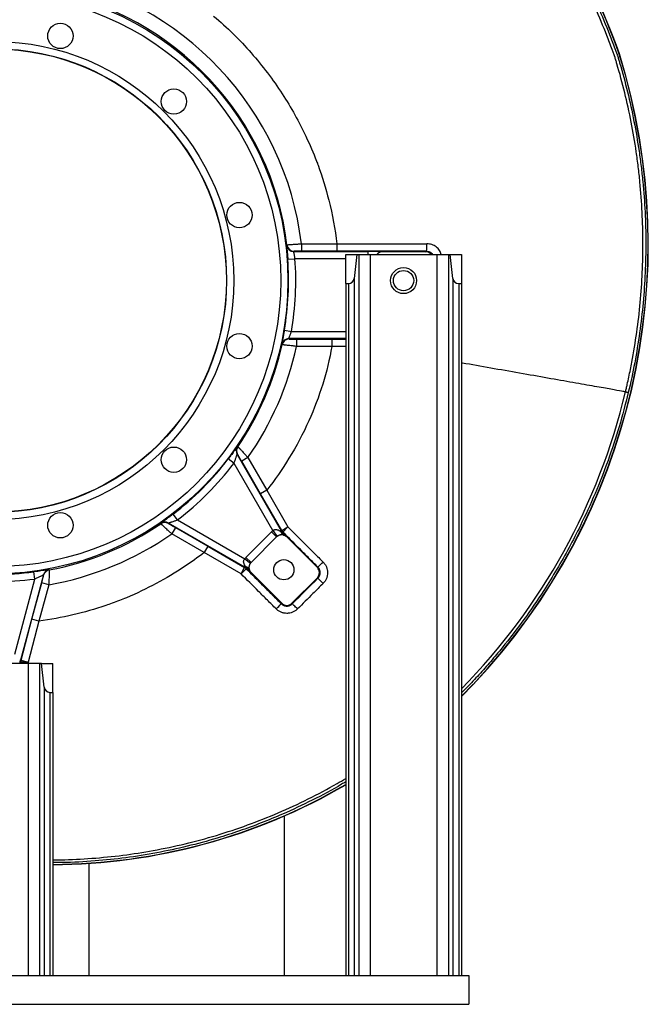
# Model space of a CAD drawing. Header units: millimetres. Extents: x 3 to 811, y 3 to 1103.
# Tile 2 of 8: x 377 to 811, y 3 to 683. Entities that reach past the tile are written whole.
import ezdxf

# ---------------------------------------------------------------- set-up
doc = ezdxf.new("R2010")
doc.units = ezdxf.units.MM

msp = doc.modelspace()

# ---------------------------------------------------------------- linework, layer by layer
at = {"color": 7, "linetype": 'Continuous', "lineweight": 25}
for p, q in [((791.01, 659.15), (791.17, 659.21)), ((571.3, 528.03), (571.3, 523.03)), ((571.3, 528.03), (595.73, 528.03)), ((595.73, 528.03), (595.73, 523.03)), ((561.87, 517.33), (566.85, 517.7)), ((566.28, 522.94), (566.06, 522.69)), ((566.06, 522.69), (617.34, 522.69)), ((595.73, 523.03), (571.3, 523.03)), ((601.9, 520.61), (609.62, 520.61)), ((601.9, 500.61), (601.9, 520.61)), ((609.62, 520.61), (607.78, 504.16)), ((609.62, 520.61), (610.95, 520.61)), ((610.95, 520.61), (610.95, 22.61)), ((610.95, 520.61), (618.9, 520.61)), ((618.9, 520.61), (618.9, 22.61)), ((618.9, 520.61), (664.9, 520.61)), ((657.16, 522.52), (627.34, 522.52)), ((627.34, 522.52), (627.34, 522.52)), ((657.16, 522.52), (657.67, 523.02)), ((664.9, 520.61), (664.9, 22.61)), ((664.9, 520.61), (672.85, 520.61)), ((672.85, 520.61), (672.85, 22.61)), ((672.85, 520.61), (674.18, 520.61)), ((676.02, 504.16), (674.18, 520.61)), ((674.18, 520.61), (681.9, 520.61)), ((681.9, 520.61), (681.9, 500.61)), ((607.78, 504.16), (607.78, 22.61)), ((676.02, 504.16), (676.02, 22.61)), ((601.9, 500.61), (603.81, 500.61)), ((601.9, 500.61), (601.9, 22.61)), ((603.81, 500.61), (603.81, 22.61)), ((679.99, 500.61), (679.99, 22.61)), ((679.99, 500.61), (681.9, 500.61)), ((681.9, 500.61), (681.9, 22.61)), ((559.49, 468.37), (564.42, 467.52)), ((562.63, 462.52), (562.83, 462.27)), ((601.9, 462.52), (562.63, 462.52)), ((567.93, 462.19), (592.32, 462.19)), ((567.93, 462.19), (567.93, 457.19)), ((592.32, 457.19), (567.93, 457.19)), ((592.32, 462.19), (592.32, 457.19)), ((682.64, 445.61), (681.9, 445.74)), ((526.88, 382.56), (557.38, 329.74)), ((527.18, 382.55), (526.88, 382.56)), ((524.7, 376.35), (520.72, 379.38)), ((551.54, 329.86), (524.7, 376.35)), ((534.33, 380.34), (530, 377.84)), ((543.01, 355.3), (530, 377.84)), ((534.33, 380.34), (547.34, 357.8)), ((547.34, 357.8), (543.01, 355.3)), ((557.65, 329.95), (543.01, 355.3)), ((547.34, 357.8), (561.98, 332.45)), ((485.66, 337.31), (482.63, 341.29)), ((532.27, 304.63), (479.45, 335.13)), ((479.45, 335.13), (479.46, 334.83)), ((485.66, 337.31), (532.15, 310.47)), ((484.17, 332.01), (481.67, 327.68)), ((504.07, 314.75), (481.67, 327.68)), ((484.17, 332.01), (506.57, 319.08)), ((532.95, 311.38), (550.63, 329.06)), ((550.63, 329.06), (554.16, 325.52)), ((551.54, 329.86), (554.61, 325.92)), ((556.96, 329.33), (557.38, 329.74)), ((557.38, 329.74), (557.65, 329.95)), ((557.65, 329.95), (561.98, 332.45)), ((558.17, 328.71), (557.66, 328.41)), ((558.44, 328.91), (558.17, 328.71)), ((558.17, 328.71), (561.23, 325.65)), ((561.98, 332.45), (558.44, 328.91)), ((554.16, 325.52), (536.49, 307.85)), ((554.16, 325.52), (536.49, 307.85)), ((554.16, 325.52), (554.16, 325.52)), ((561.11, 325.52), (561.23, 325.65)), ((582.33, 304.31), (561.11, 325.52)), ((506.57, 319.08), (504.07, 314.75)), ((529.56, 300.03), (504.07, 314.75)), ((506.57, 319.08), (532.06, 304.36)), ((532.15, 310.47), (536.09, 307.4)), ((532.95, 311.38), (536.49, 307.85)), ((536.49, 307.85), (536.49, 307.85)), ((387, 296.45), (386.34, 301.4)), ((529.56, 300.03), (532.06, 304.36)), ((533.1, 303.57), (529.56, 300.03)), ((532.06, 304.36), (532.27, 304.63)), ((532.27, 304.63), (532.68, 305.05)), ((533.3, 303.84), (533.1, 303.57)), ((533.6, 304.35), (533.3, 303.84)), ((536.36, 300.78), (533.3, 303.84)), ((536.49, 300.9), (536.36, 300.78)), ((536.49, 300.9), (557.7, 279.68)), ((582.68, 304.67), (582.33, 304.31)), ((373.11, 244.6), (387, 296.45)), ((392.94, 299.3), (377.16, 240.38)), ((385.08, 268.67), (391.8, 293.75)), ((396.63, 292.46), (391.8, 293.75)), ((393.14, 299.08), (392.94, 299.3)), ((564.65, 279.68), (582.33, 297.36)), ((582.68, 297.01), (582.33, 297.36)), ((396.63, 292.46), (389.91, 267.38)), ((557.34, 279.33), (557.7, 279.68)), ((565.01, 279.33), (564.65, 279.68)), ((377.49, 240.34), (385.08, 268.67)), ((389.91, 267.38), (382.32, 239.05)), ((389.91, 267.38), (385.08, 268.67)), ((382.4, 238.11), (336.4, 238.11)), ((376.99, 239.09), (376.42, 239.24)), ((376.57, 240.39), (377.16, 240.38)), ((377.32, 239.05), (376.99, 239.09)), ((377.16, 240.38), (377.49, 240.34)), ((382.32, 239.05), (377.32, 239.05)), ((377.49, 240.34), (382.32, 239.05)), ((382.4, 238.11), (382.4, 22.61)), ((390.35, 238.11), (382.4, 238.11)), ((390.35, 238.11), (390.35, 22.61)), ((391.68, 238.11), (390.35, 238.11)), ((393.52, 221.66), (391.68, 238.11)), ((391.68, 238.11), (399.4, 238.11)), ((399.4, 218.11), (399.4, 238.11)), ((393.52, 221.66), (393.52, 22.61)), ((397.49, 218.11), (397.49, 22.61)), ((397.49, 218.11), (399.4, 218.11)), ((399.4, 218.11), (399.4, 22.61)), ((689.88, 223.57), (681.9, 215.52)), ((690.01, 223.45), (681.9, 215.27)), ((689.88, 223.57), (690.01, 223.45)), ((559.4, 132.76), (559.4, 22.61)), ((424.4, 99.99), (424.4, 22.61)), ((31.9, 22.61), (686.9, 22.61)), ((686.9, 22.61), (686.9, 2.61)), ((31.9, 2.61), (686.9, 2.61))]:
    msp.add_line(p, q, dxfattribs=at)
at = {"color": 8, "linetype": 'Continuous', "lineweight": 25}
for p, q in [((601.9, 517.7), (566.85, 517.7)), ((617.34, 520.61), (617.34, 522.69)), ((564.42, 467.52), (601.9, 467.52)), ((592.32, 462.19), (601.9, 462.19)), ((601.9, 457.19), (592.32, 457.19)), ((376.99, 239.09), (376.99, 238.11)), ((377.32, 238.11), (377.32, 239.05)), ((382.32, 239.05), (382.32, 238.11))]:
    msp.add_line(p, q, dxfattribs=at)
at = {"color": 7, "linetype": 'Continuous', "lineweight": 25, "flags": 128}
for points in [[(561.09, 527.09), (561.25, 527.26), (561.32, 527.34)], [(557.95, 458.36), (557.81, 458.53), (557.75, 458.61)], [(527.09, 387.89), (527.29, 387.88), (527.38, 387.87)], [(474.14, 334.63), (474.13, 334.84), (474.12, 334.92)], [(396.85, 302.92), (396.99, 302.76), (397.05, 302.7)], [(568.6, 275.74), (567.91, 276.43), (567.25, 277.09), (566.63, 277.71), (566.09, 278.25), (565.64, 278.7), (565.3, 279.04), (565.09, 279.25), (565.01, 279.33)]]:
    msp.add_lwpolyline(points, dxfattribs=at)
at = {"color": 7, "linetype": 'Continuous', "lineweight": 25}
for centre, radius in [((359.4, 502.61), 202.62), ((359.4, 502.61), 197.62), ((404.69, 671.65), 8.75), ((359.4, 502.61), 165.19), ((359.4, 502.61), 160.19), ((359.4, 502.61), 160), ((483.14, 626.35), 8.75), ((528.44, 547.9), 8.75), ((641.9, 502.61), 9), ((641.9, 502.61), 7), ((528.44, 457.32), 8.75), ((483.14, 378.87), 8.75), ((404.69, 333.57), 8.75), ((559.16, 302.85), 7)]:
    msp.add_circle(centre, radius, dxfattribs=at)
for centre, radius, start, end in [((277.7, 472.98), 546.03, 19.93552, 30.5607), ((277.7, 472.98), 546.2, 19.93508, 30.51659), ((359.4, 502.61), 213.42, 6.8405, 79.95308), ((359.4, 502.61), 203.42, 6.98164, 79.33532), ((367.66, 527.91), 443.23, 316.63517, 17.22377), ((367.66, 527.91), 443.4, 316.63506, 17.22431), ((566.06, 527.7), 5, 186.93861, 269.98239), ((566.28, 527.94), 5, 186.99923, 269.98241), ((639.29, 526.85), 18.77, 348.22859, 3.68699), ((359.4, 502.61), 203, 350.28868, 4.15936), ((359.4, 502.61), 208, 350.28868, 4.15936), ((603.81, 504.61), 4, 270, 353.62168), ((679.99, 504.61), 4, 186.37832, 270), ((359.4, 502.61), 203.42, 325.66468, 347.43714), ((359.4, 502.61), 213.42, 325.04692, 347.7125), ((562.83, 457.27), 5, 90.01562, 167.42152), ((562.63, 457.52), 5, 90.01454, 109.71764), ((531.21, 385.06), 5, 145.63341, 209.98819), ((531.51, 385.05), 5, 145.67649, 209.9882), ((359.4, 502.61), 203, 307.37408, 322.62592), ((359.4, 502.61), 208, 307.37408, 322.62592), ((359.4, 502.61), 203.42, 280.66468, 304.33532), ((476.95, 330.8), 5, 60.01181, 124.36659), ((476.96, 330.5), 5, 60.0118, 124.32351), ((359.4, 502.61), 213.42, 280.04692, 304.95308), ((557.64, 322.05), 9.91, 127.98986, 135), ((557.64, 322.05), 4.91, 45, 135), ((560.56, 330.28), 3.73, 194.71409, 248.8486), ((561.77, 332.29), 5.65, 211.62264, 223.37736), ((561.71, 332.24), 5, 210.00231, 224.99769), ((561.98, 332.45), 5, 210.00231, 224.99769), ((560.24, 329.34), 2.74, 199.87945, 248.10476), ((557.64, 322.05), 4.91, 127.98986, 135), ((539.96, 304.37), 9.91, 135, 142.01014), ((539.96, 304.37), 4.91, 135, 225), ((539.96, 304.37), 4.91, 135, 142.01014), ((505.87, 386.87), 112.5, 313.06155, 315.61155), ((359.4, 502.61), 203, 262.37408, 277.62592), ((397.77, 298), 5, 100.63341, 164.98819), ((397.97, 297.79), 5, 100.67649, 164.9882), ((529.56, 300.03), 5, 45.00231, 59.99769), ((529.77, 300.3), 5, 45.00231, 59.99769), ((531.73, 301.45), 3.73, 21.1514, 75.28591), ((529.72, 300.24), 5.65, 46.62264, 58.37736), ((532.67, 301.77), 2.74, 21.89524, 70.12055), ((578.85, 300.84), 4.91, 315, 45), ((359.4, 502.61), 208, 262.37408, 277.62592), ((252.46, -38.68), 470.88, 44.84872, 45.47017), ((425.34, 405.96), 182.92, 314.62467, 316.19087), ((561.17, 283.16), 4.91, 225, 315), ((381.99, 239.09), 5, 165.00231, 179.99769), ((382.32, 239.05), 5, 165.00231, 179.99769), ((397.49, 222.11), 4, 186.37832, 270), ((397.5, 505.3), 406.03, 270.26812, 300.22631), ((397.5, 505.3), 406.2, 270.268, 300.21196)]:
    msp.add_arc(centre, radius, start, end, dxfattribs=at)
at = {"color": 8, "linetype": 'Continuous', "lineweight": 25}
for centre, radius, start, end in [((627.34, 517.52), 5, 90.01996, 141.88672), ((562.63, 457.52), 5, 109.71691, 167.47636), ((369.55, 527.15), 437.65, 315.53667, 346.60375)]:
    msp.add_arc(centre, radius, start, end, dxfattribs=at)
at = {"color": 7, "linetype": 'Continuous', "lineweight": 25}
for centre, major_axis, ratio, start_param, end_param in [((617.34, 522.52), (10, 0), 0.017455, 0.017453, 1.570796), ((627.34, 517.52), (-3.54, 3.54), 0.999695, 5.497939, 6.403158), ((657.16, 517.52), (-3.54, -3.54), 0.999695, 3.02162, 3.926839)]:
    msp.add_ellipse(centre, major_axis=major_axis, ratio=ratio, start_param=start_param, end_param=end_param, dxfattribs=at)
for points, knots in [([(795.29, 425.75), (795.32, 425.85), (795.34, 425.96), (795.39, 426.18), (795.47, 426.5), (795.65, 427.24), (796, 428.74), (796.68, 431.73), (798, 437.71), (799.03, 442.84), (800.97, 453.12), (802.1, 459.98), (805, 480.6), (806.27, 494.39), (807.52, 522.06), (807.49, 535.93), (806.45, 556.81), (805.94, 563.78), (805.09, 572.5), (804.91, 574.25), (804.52, 577.74), (804.32, 579.48), (803.69, 584.69), (803.22, 588.15), (800.7, 605.4), (798.04, 619.01), (793.11, 639.15), (791.31, 645.81), (789.11, 653.26), (788.86, 654.09), (788.36, 655.74), (788.11, 656.56), (787.83, 657.49), (787.8, 657.59), (787.73, 657.8), (787.7, 657.9), (787.63, 658.11), (787.6, 658.21), (787.52, 658.41), (787.33, 658.92), (787.15, 659.43), (786.7, 660.65), (786.4, 661.46), (784.9, 665.51), (783.66, 668.74), (777.31, 684.86), (771.72, 697.61), (764.07, 713.34), (762.51, 716.48), (759.32, 722.73), (757.7, 725.84), (752.74, 735.11), (749.32, 741.22), (745.78, 747.27)], [0, 0, 0, 0, 0.000977, 0.000977, 0.001953, 0.003906, 0.007813, 0.015625, 0.03125, 0.0625, 0.0625, 0.125, 0.125, 0.25, 0.25, 0.375, 0.375, 0.4375, 0.4375, 0.453125, 0.453125, 0.46875, 0.46875, 0.5, 0.5, 0.625, 0.625, 0.6875, 0.6875, 0.695313, 0.695313, 0.703125, 0.703125, 0.704102, 0.704102, 0.705078, 0.705078, 0.706055, 0.706055, 0.707031, 0.710938, 0.710938, 0.71875, 0.71875, 0.75, 0.75, 0.875, 0.875, 0.90625, 0.90625, 0.9375, 0.9375, 1, 1, 1, 1]), ([(747.49, 748.27), (751.03, 742.23), (754.46, 736.11), (759.43, 726.82), (761.05, 723.71), (764.25, 717.44), (765.82, 714.28), (773.51, 698.47), (779.13, 685.66), (785.51, 669.47), (786.75, 666.22), (788.27, 662.14), (788.57, 661.33), (789.01, 660.1), (789.16, 659.7), (789.39, 659.08), (789.47, 658.88), (789.61, 658.47), (789.67, 658.26), (789.98, 657.23), (790.24, 656.4), (790.74, 654.74), (790.99, 653.91), (793.2, 646.42), (795.01, 639.72), (799.97, 619.49), (802.64, 605.81), (805.18, 588.48), (805.65, 585), (806.29, 579.77), (806.49, 578.02), (806.87, 574.52), (807.06, 572.76), (807.91, 563.99), (808.43, 556.99), (809.48, 536.01), (809.5, 522.06), (808.25, 494.27), (806.97, 480.41), (803.1, 452.78), (800.5, 439.01), (797.22, 425.29)], [0, 0, 0, 0, 0.0625, 0.0625, 0.09375, 0.09375, 0.125, 0.125, 0.25, 0.25, 0.28125, 0.28125, 0.289063, 0.289063, 0.292969, 0.292969, 0.294922, 0.294922, 0.296875, 0.296875, 0.304688, 0.304688, 0.3125, 0.3125, 0.375, 0.375, 0.5, 0.5, 0.53125, 0.53125, 0.546875, 0.546875, 0.5625, 0.5625, 0.625, 0.625, 0.75, 0.75, 0.875, 0.875, 1, 1, 1, 1]), ([(510.64, 685.35), (519.94, 677.54), (533, 664.7), (551.86, 641.51), (564.44, 622.02), (574.95, 601.52), (579.73, 590.4), (582.13, 584.19), (582.35, 583.62), (582.39, 583.5), (582.53, 583.12), (585.64, 574.62), (591.32, 555.95), (594.59, 537.98), (595.73, 528.03)], [0, 0, 0, 0, 0.125, 0.1875, 0.3125, 0.375, 0.4472656, 0.4535786, 0.4541016, 0.4545898, 0.4550781, 0.4589844, 0.5625, 0.694904, 0.694904, 0.694904, 0.694904]), ([(561.09, 527.09), (561.08, 527.08), (561.08, 527.01), (561.09, 526.75), (561.1, 526.56), (561.13, 526.19), (561.14, 526.05), (561.17, 525.75), (561.18, 525.59), (561.23, 525.05), (561.26, 524.65), (561.34, 523.76), (561.39, 523.26), (561.48, 522.21), (561.53, 521.65), (561.6, 520.77), (561.63, 520.46), (561.68, 519.85), (561.7, 519.54), (561.77, 518.61), (561.82, 517.98), (561.87, 517.33)], [0, 0, 0, 0, 0.125, 0.125, 0.25, 0.25, 0.3125, 0.3125, 0.375, 0.375, 0.5, 0.5, 0.625, 0.625, 0.75, 0.75, 0.8125, 0.8125, 0.875, 0.875, 1, 1, 1, 1]), ([(561.32, 527.34), (561.33, 527.34), (561.4, 527.35), (561.6, 527.37), (561.68, 527.38), (561.88, 527.4), (562, 527.41), (562.38, 527.44), (562.69, 527.46), (563.42, 527.52), (563.84, 527.55), (564.76, 527.61), (565.26, 527.65), (566.07, 527.7), (566.35, 527.72), (566.92, 527.76), (567.51, 527.79), (568.11, 527.83), (568.73, 527.87), (569.05, 527.89), (570.01, 527.95), (570.65, 527.99), (571.3, 528.03)], [0, 0, 0, 0, 0.125, 0.125, 0.1875, 0.1875, 0.25, 0.25, 0.375, 0.375, 0.5, 0.5, 0.625, 0.625, 0.6875, 0.6875, 0.75, 0.8125, 0.8125, 0.875, 0.875, 1, 1, 1, 1]), ([(595.73, 528.03), (606.11, 528.03), (621.69, 528.03), (638.56, 528.03), (645.05, 528.03), (647, 528.03), (647.65, 528.03), (648.95, 528.03), (649.6, 528.03), (652.84, 528.04), (655.43, 528.05), (658.02, 528.06)], [0, 0, 0, 0, 0.5, 0.75, 0.8125, 0.8125, 0.84375, 0.84375, 0.875, 0.875, 1, 1, 1, 1]), ([(566.85, 517.7), (566.81, 518.02), (566.76, 518.34), (566.66, 518.97), (566.61, 519.28), (566.51, 519.88), (566.46, 520.16), (566.37, 520.7), (566.32, 520.96), (566.24, 521.42), (566.2, 521.63), (566.15, 521.9), (566.14, 521.99), (566.11, 522.15), (566.1, 522.22), (566.07, 522.41), (566.06, 522.51), (566.04, 522.65), (566.05, 522.69), (566.06, 522.69)], [0, 0, 0, 0, 0.125, 0.125, 0.25, 0.25, 0.375, 0.375, 0.5, 0.5, 0.625, 0.625, 0.6875, 0.6875, 0.75, 0.75, 0.875, 0.875, 1, 1, 1, 1]), ([(571.3, 523.03), (570.98, 523.03), (570.65, 523.03), (570.01, 523.03), (569.7, 523.02), (569.1, 523.02), (568.81, 523.02), (568.26, 523.01), (568.01, 523.01), (567.55, 523), (567.34, 523), (566.97, 522.99), (566.81, 522.98), (566.62, 522.97), (566.56, 522.97), (566.46, 522.97), (566.42, 522.96), (566.32, 522.95), (566.28, 522.95), (566.28, 522.94)], [0, 0, 0, 0, 0.125, 0.125, 0.25, 0.25, 0.375, 0.375, 0.5, 0.5, 0.625, 0.625, 0.75, 0.75, 0.8125, 0.8125, 0.875, 0.875, 1, 1, 1, 1]), ([(657.67, 523.02), (655.09, 523.03), (652.51, 523.03), (648.64, 523.03), (647.35, 523.03), (644.76, 523.03), (638.31, 523.03), (621.54, 523.03), (606.05, 523.03), (595.73, 523.03)], [0, 0, 0, 0, 0.125, 0.125, 0.1875, 0.1875, 0.25, 0.5, 1, 1, 1, 1]), ([(559.49, 468.37), (559.38, 467.72), (559.27, 467.09), (559.11, 466.15), (559.05, 465.84), (558.94, 465.24), (558.84, 464.64), (558.73, 464.07), (558.63, 463.51), (558.58, 463.24), (558.43, 462.44), (558.34, 461.96), (558.21, 461.28), (558.17, 461.07), (558.09, 460.66), (558.06, 460.47), (557.96, 459.94), (557.9, 459.64), (557.84, 459.27), (557.82, 459.16), (557.79, 458.97), (557.77, 458.89), (557.75, 458.69), (557.74, 458.62), (557.75, 458.61)], [0, 0, 0, 0, 0.125, 0.125, 0.1875, 0.1875, 0.25, 0.3125, 0.3125, 0.375, 0.375, 0.5, 0.5, 0.5625, 0.5625, 0.625, 0.625, 0.75, 0.75, 0.8125, 0.8125, 0.875, 0.875, 1, 1, 1, 1]), ([(562.63, 462.52), (562.62, 462.53), (562.63, 462.57), (562.66, 462.68), (562.67, 462.72), (562.71, 462.82), (562.73, 462.88), (562.8, 463.08), (562.86, 463.25), (563, 463.62), (563.08, 463.84), (563.26, 464.3), (563.35, 464.55), (563.55, 465.09), (563.66, 465.38), (563.87, 465.96), (563.98, 466.27), (564.2, 466.89), (564.31, 467.2), (564.42, 467.52)], [0, 0, 0, 0, 0.125, 0.125, 0.1875, 0.1875, 0.25, 0.25, 0.375, 0.375, 0.5, 0.5, 0.625, 0.625, 0.75, 0.75, 0.875, 0.875, 1, 1, 1, 1]), ([(592.32, 457.19), (589.24, 439.44), (580.92, 412.85), (563.67, 380.42), (552.9, 364.94), (547.34, 357.8)], [0.0091774, 0.0091774, 0.0091774, 0.0091774, 0.125, 0.1875, 0.2444226, 0.2444226, 0.2444226, 0.2444226]), ([(567.93, 457.19), (567.28, 457.26), (566.64, 457.33), (565.7, 457.43), (565.38, 457.46), (564.77, 457.53), (564.46, 457.57), (563.56, 457.67), (562.99, 457.73), (561.91, 457.86), (561.4, 457.92), (560.48, 458.03), (560.07, 458.08), (559.52, 458.14), (559.35, 458.16), (559.03, 458.2), (558.89, 458.22), (558.51, 458.27), (558.31, 458.3), (558.04, 458.34), (557.96, 458.36), (557.95, 458.36)], [0, 0, 0, 0, 0.125, 0.125, 0.1875, 0.1875, 0.25, 0.25, 0.375, 0.375, 0.5, 0.5, 0.625, 0.625, 0.6875, 0.6875, 0.75, 0.75, 0.875, 0.875, 1, 1, 1, 1]), ([(562.83, 462.27), (562.84, 462.27), (562.88, 462.26), (563.02, 462.25), (563.12, 462.25), (563.38, 462.24), (563.55, 462.23), (563.92, 462.22), (564.14, 462.22), (564.61, 462.21), (564.87, 462.21), (565.42, 462.2), (565.71, 462.2), (566.32, 462.19), (566.64, 462.19), (567.28, 462.19), (567.6, 462.19), (567.93, 462.19)], [0, 0, 0, 0, 0.125, 0.125, 0.25, 0.25, 0.375, 0.375, 0.5, 0.5, 0.625, 0.625, 0.75, 0.75, 0.875, 0.875, 1, 1, 1, 1]), ([(795.29, 425.75), (794.73, 425.85), (792.55, 426.23), (785.88, 427.41), (774.43, 429.43), (759.43, 432.07), (741.66, 435.21), (722.16, 438.64), (702.05, 442.19), (688.95, 444.5), (682.64, 445.61)], [0.6657716, 0.6657716, 0.6657716, 0.6657716, 0.6841639, 0.7103825, 0.7366012, 0.7628199, 0.7890386, 0.8152572, 0.8414759, 0.8676946, 0.8676946, 0.8676946, 0.8676946]), ([(795.29, 425.75), (795.32, 425.74), (795.39, 425.73), (795.61, 425.67), (795.76, 425.64), (796.11, 425.55), (796.31, 425.51), (796.75, 425.4), (796.99, 425.34), (797.22, 425.29)], [0, 0, 0, 0, 0.25, 0.25, 0.5, 0.5, 0.75, 0.75, 1, 1, 1, 1]), ([(527.09, 387.89), (527.07, 387.89), (527.02, 387.82), (526.83, 387.59), (526.69, 387.41), (526.44, 387.07), (526.34, 386.94), (526.13, 386.66), (526.02, 386.51), (525.67, 386.03), (525.4, 385.66), (524.96, 385.06), (524.81, 384.85), (524.49, 384.41), (524.32, 384.19), (523.82, 383.5), (523.46, 383.02), (522.9, 382.26), (522.71, 382.01), (522.32, 381.49), (522.13, 381.23), (521.54, 380.45), (521.13, 379.92), (520.72, 379.38)], [0, 0, 0, 0, 0.125, 0.125, 0.25, 0.25, 0.3125, 0.3125, 0.375, 0.375, 0.5, 0.5, 0.5625, 0.5625, 0.625, 0.625, 0.75, 0.75, 0.8125, 0.8125, 0.875, 0.875, 1, 1, 1, 1]), ([(527.38, 387.87), (527.39, 387.87), (527.45, 387.82), (527.59, 387.66), (527.66, 387.6), (527.8, 387.45), (527.88, 387.37), (528.16, 387.08), (528.38, 386.84), (528.77, 386.43), (528.91, 386.28), (529.2, 385.96), (529.51, 385.63), (529.85, 385.27), (530.2, 384.88), (530.38, 384.68), (530.94, 384.07), (531.34, 383.64), (531.95, 382.97), (532.16, 382.74), (532.59, 382.27), (532.8, 382.03), (533.45, 381.31), (533.88, 380.83), (534.33, 380.34)], [0, 0, 0, 0, 0.125, 0.125, 0.1875, 0.1875, 0.25, 0.25, 0.375, 0.375, 0.4375, 0.4375, 0.5, 0.5625, 0.5625, 0.625, 0.625, 0.75, 0.75, 0.8125, 0.8125, 0.875, 0.875, 1, 1, 1, 1]), ([(524.7, 376.35), (524.96, 377.06), (525.21, 377.76), (525.57, 378.8), (525.69, 379.14), (525.91, 379.79), (526.02, 380.1), (526.22, 380.71), (526.32, 380.99), (526.49, 381.51), (526.57, 381.74), (526.7, 382.14), (526.76, 382.29), (526.85, 382.51), (526.87, 382.57), (526.88, 382.56)], [0, 0, 0, 0, 0.25, 0.25, 0.375, 0.375, 0.5, 0.5, 0.625, 0.625, 0.75, 0.75, 0.875, 0.875, 1, 1, 1, 1]), ([(530, 377.84), (529.82, 378.14), (529.66, 378.43), (529.32, 379.01), (529.15, 379.3), (528.83, 379.85), (528.67, 380.12), (528.37, 380.62), (528.22, 380.87), (527.96, 381.31), (527.84, 381.51), (527.62, 381.88), (527.52, 382.03), (527.36, 382.29), (527.3, 382.39), (527.21, 382.52), (527.18, 382.55), (527.18, 382.55)], [0, 0, 0, 0, 0.125, 0.125, 0.25, 0.25, 0.375, 0.375, 0.5, 0.5, 0.625, 0.625, 0.75, 0.75, 0.875, 0.875, 1, 1, 1, 1]), ([(482.63, 341.29), (482.09, 340.88), (481.56, 340.48), (480.51, 339.69), (479.99, 339.29), (478.99, 338.55), (478.51, 338.19), (477.82, 337.68), (477.59, 337.52), (477.15, 337.2), (476.95, 337.05), (476.55, 336.75), (476.35, 336.61), (475.99, 336.35), (475.82, 336.22), (475.33, 335.86), (475.05, 335.66), (474.71, 335.4), (474.61, 335.32), (474.43, 335.19), (474.36, 335.13), (474.18, 334.99), (474.12, 334.94), (474.12, 334.92)], [0, 0, 0, 0, 0.125, 0.125, 0.25, 0.25, 0.375, 0.375, 0.4375, 0.4375, 0.5, 0.5, 0.5625, 0.5625, 0.625, 0.625, 0.75, 0.75, 0.8125, 0.8125, 0.875, 0.875, 1, 1, 1, 1]), ([(481.67, 327.68), (481.18, 328.13), (480.69, 328.56), (479.98, 329.21), (479.75, 329.42), (479.28, 329.84), (479.05, 330.05), (478.37, 330.67), (477.94, 331.07), (477.33, 331.62), (477.13, 331.8), (476.75, 332.16), (476.57, 332.33), (476.04, 332.82), (475.73, 333.11), (475.31, 333.49), (475.18, 333.61), (474.95, 333.84), (474.84, 333.94), (474.55, 334.22), (474.4, 334.36), (474.2, 334.56), (474.14, 334.62), (474.14, 334.63)], [0, 0, 0, 0, 0.125, 0.125, 0.1875, 0.1875, 0.25, 0.25, 0.375, 0.375, 0.4375, 0.4375, 0.5, 0.5, 0.625, 0.625, 0.6875, 0.6875, 0.75, 0.75, 0.875, 0.875, 1, 1, 1, 1]), ([(479.45, 335.13), (479.44, 335.14), (479.5, 335.16), (479.66, 335.23), (479.72, 335.25), (479.88, 335.31), (479.97, 335.34), (480.16, 335.41), (480.27, 335.44), (480.5, 335.52), (480.62, 335.56), (481.01, 335.69), (481.3, 335.79), (481.9, 335.99), (482.22, 336.1), (482.87, 336.32), (483.21, 336.44), (483.89, 336.68), (484.25, 336.8), (484.95, 337.05), (485.31, 337.18), (485.66, 337.31)], [0, 0, 0, 0, 0.125, 0.125, 0.1875, 0.1875, 0.25, 0.25, 0.3125, 0.3125, 0.375, 0.375, 0.5, 0.5, 0.625, 0.625, 0.75, 0.75, 0.875, 0.875, 1, 1, 1, 1]), ([(479.46, 334.83), (479.46, 334.83), (479.49, 334.8), (479.63, 334.71), (479.72, 334.65), (479.92, 334.53), (479.99, 334.48), (480.14, 334.39), (480.23, 334.33), (480.5, 334.17), (480.7, 334.05), (481.15, 333.78), (481.39, 333.64), (481.89, 333.34), (482.16, 333.18), (483, 332.69), (483.58, 332.36), (484.17, 332.01)], [0, 0, 0, 0, 0.125, 0.125, 0.25, 0.25, 0.3125, 0.3125, 0.375, 0.375, 0.5, 0.5, 0.625, 0.625, 0.75, 0.75, 1, 1, 1, 1]), ([(551.54, 329.86), (551.73, 330.06), (551.95, 330.23), (552.44, 330.48), (552.71, 330.56), (553.22, 330.65), (553.48, 330.66), (553.99, 330.63), (554.23, 330.59), (554.95, 330.42), (555.39, 330.24), (556.22, 329.82), (556.61, 329.58), (556.96, 329.33)], [0, 0, 0, 0, 0.125, 0.125, 0.25, 0.25, 0.375, 0.375, 0.5, 0.5, 0.75, 0.75, 1, 1, 1, 1]), ([(559.22, 326.8), (559, 326.86), (558.75, 326.92), (558.16, 327), (557.83, 327.02), (557.27, 326.98), (557.07, 326.96), (556.63, 326.88), (556.41, 326.83), (556.05, 326.71), (555.92, 326.67), (555.67, 326.56), (555.54, 326.5), (555.14, 326.29), (554.87, 326.12), (554.61, 325.92)], [0, 0, 0, 0, 0.25, 0.25, 0.5, 0.5, 0.625, 0.625, 0.75, 0.75, 0.8125, 0.8125, 0.875, 0.875, 1, 1, 1, 1]), ([(557.66, 328.41), (558.32, 328.03), (558.94, 327.6), (559.83, 326.9), (560.12, 326.66), (560.69, 326.17), (560.97, 325.91), (561.23, 325.65)], [0, 0, 0, 0, 0.5, 0.5, 0.75, 0.75, 1, 1, 1, 1]), ([(582.68, 304.67), (580.66, 306.69), (578.64, 308.71), (574.6, 312.75), (572.58, 314.77), (566.52, 320.83), (562.48, 324.87), (558.44, 328.91)], [0, 0, 0, 0, 0.25, 0.25, 0.5, 0.5, 1, 1, 1, 1]), ([(559.22, 326.8), (559.62, 326.68), (559.98, 326.52), (560.48, 326.23), (560.64, 326.12), (560.95, 325.9), (561.1, 325.77), (561.23, 325.65)], [0, 0, 0, 0, 0.5, 0.5, 0.75, 0.75, 1, 1, 1, 1]), ([(561.98, 332.45), (566.02, 328.4), (570.07, 324.35), (576.14, 318.28), (578.16, 316.26), (582.21, 312.21), (584.24, 310.19), (586.27, 308.17)], [0, 0, 0, 0, 0.5, 0.5, 0.75, 0.75, 1, 1, 1, 1]), ([(504.07, 314.75), (499.67, 311.35), (482.87, 299.28), (461.37, 287.77), (442.35, 280.34), (422.78, 273.41), (405.79, 269.42), (389.91, 267.38)], [0.3716429, 0.3716429, 0.3716429, 0.3716429, 0.40625, 0.5, 0.5215147, 0.53125, 0.6268585, 0.6268585, 0.6268585, 0.6268585]), ([(532.68, 305.05), (532.43, 305.4), (532.19, 305.79), (531.77, 306.62), (531.59, 307.06), (531.36, 308.01), (531.31, 308.53), (531.45, 309.31), (531.53, 309.57), (531.78, 310.05), (531.95, 310.28), (532.15, 310.47)], [0, 0, 0, 0, 0.25, 0.25, 0.5, 0.5, 0.75, 0.75, 0.875, 0.875, 1, 1, 1, 1]), ([(536.09, 307.4), (535.99, 307.27), (535.9, 307.14), (535.73, 306.88), (535.65, 306.74), (535.51, 306.48), (535.45, 306.34), (535.35, 306.09), (535.3, 305.96), (535.18, 305.6), (535.13, 305.38), (535.05, 304.95), (535.03, 304.75), (535, 304.37), (535, 304.19), (535.02, 303.86), (535.03, 303.71), (535.09, 303.27), (535.15, 303.01), (535.21, 302.79)], [0, 0, 0, 0, 0.0625, 0.0625, 0.125, 0.125, 0.1875, 0.1875, 0.25, 0.25, 0.375, 0.375, 0.5, 0.5, 0.625, 0.625, 0.75, 0.75, 1, 1, 1, 1]), ([(586.27, 308.17), (586.75, 307.68), (587.19, 307.15), (587.75, 306.31), (587.93, 306.02), (588.26, 305.41), (588.41, 305.1), (588.8, 304.15), (589, 303.5), (589.21, 302.5), (589.26, 302.16), (589.33, 301.48), (589.35, 301.14), (589.35, 300.11), (589.29, 299.44), (589.09, 298.43), (589.01, 298.09), (588.81, 297.44), (588.59, 296.79), (588.3, 296.18), (587.98, 295.58), (587.8, 295.28), (587.23, 294.42), (586.79, 293.89), (586.3, 293.4)], [0, 0, 0, 0, 0.125, 0.125, 0.1875, 0.1875, 0.25, 0.25, 0.375, 0.375, 0.4375, 0.4375, 0.5, 0.5, 0.625, 0.625, 0.6875, 0.6875, 0.75, 0.8125, 0.8125, 0.875, 0.875, 1, 1, 1, 1]), ([(396.85, 302.92), (396.84, 302.93), (396.76, 302.92), (396.46, 302.89), (396.24, 302.86), (395.82, 302.8), (395.66, 302.78), (395.31, 302.72), (395.13, 302.7), (394.54, 302.6), (394.09, 302.54), (393.35, 302.42), (393.09, 302.38), (392.56, 302.3), (392.28, 302.26), (391.44, 302.13), (390.85, 302.04), (389.91, 301.9), (389.6, 301.86), (388.96, 301.76), (388.64, 301.72), (387.67, 301.58), (387.01, 301.49), (386.34, 301.4)], [0, 0, 0, 0, 0.125, 0.125, 0.25, 0.25, 0.3125, 0.3125, 0.375, 0.375, 0.5, 0.5, 0.5625, 0.5625, 0.625, 0.625, 0.75, 0.75, 0.8125, 0.8125, 0.875, 0.875, 1, 1, 1, 1]), ([(397.05, 302.7), (397.05, 302.69), (397.06, 302.61), (397.05, 302.4), (397.05, 302.31), (397.05, 302.11), (397.05, 301.99), (397.04, 301.59), (397.03, 301.27), (397.01, 300.69), (397, 300.49), (396.99, 300.06), (396.97, 299.61), (396.95, 299.11), (396.93, 298.59), (396.92, 298.32), (396.88, 297.49), (396.86, 296.91), (396.81, 296), (396.8, 295.69), (396.77, 295.05), (396.75, 294.73), (396.7, 293.77), (396.67, 293.12), (396.63, 292.46)], [0, 0, 0, 0, 0.125, 0.125, 0.1875, 0.1875, 0.25, 0.25, 0.375, 0.375, 0.4375, 0.4375, 0.5, 0.5625, 0.5625, 0.625, 0.625, 0.75, 0.75, 0.8125, 0.8125, 0.875, 0.875, 1, 1, 1, 1]), ([(553.83, 275.77), (551.81, 277.79), (549.79, 279.81), (545.74, 283.86), (543.72, 285.88), (537.65, 291.94), (533.61, 295.99), (529.56, 300.03)], [0, 0, 0, 0, 0.25, 0.25, 0.5, 0.5, 1, 1, 1, 1]), ([(533.1, 303.57), (537.14, 299.53), (541.18, 295.49), (547.24, 289.43), (549.26, 287.41), (553.3, 283.37), (555.32, 281.35), (557.34, 279.33)], [0, 0, 0, 0, 0.5, 0.5, 0.75, 0.75, 1, 1, 1, 1]), ([(533.6, 304.35), (533.98, 303.69), (534.41, 303.07), (535.34, 301.88), (535.84, 301.31), (536.36, 300.78)], [0, 0, 0, 0, 0.5, 0.5, 1, 1, 1, 1]), ([(535.21, 302.79), (535.33, 302.39), (535.49, 302.03), (535.88, 301.36), (536.11, 301.05), (536.36, 300.78)], [0, 0, 0, 0, 0.5, 0.5, 1, 1, 1, 1]), ([(582.68, 297.01), (582.94, 297.26), (583.16, 297.53), (583.56, 298.13), (583.72, 298.44), (583.93, 298.93), (583.99, 299.1), (584.09, 299.44), (584.13, 299.61), (584.24, 300.13), (584.27, 300.49), (584.27, 301.19), (584.23, 301.55), (584.1, 302.24), (583.99, 302.58), (583.79, 303.07), (583.71, 303.24), (583.55, 303.55), (583.45, 303.7), (583.16, 304.14), (582.94, 304.42), (582.68, 304.67)], [0, 0, 0, 0, 0.125, 0.125, 0.25, 0.25, 0.3125, 0.3125, 0.375, 0.375, 0.5, 0.5, 0.625, 0.625, 0.75, 0.75, 0.8125, 0.8125, 0.875, 0.875, 1, 1, 1, 1]), ([(387, 296.45), (387.69, 296.77), (388.37, 297.08), (389.36, 297.56), (389.68, 297.72), (390.29, 298.02), (390.59, 298.17), (391.16, 298.45), (391.43, 298.59), (391.92, 298.83), (392.14, 298.94), (392.52, 299.12), (392.67, 299.19), (392.88, 299.29), (392.94, 299.31), (392.94, 299.3)], [0, 0, 0, 0, 0.25, 0.25, 0.375, 0.375, 0.5, 0.5, 0.625, 0.625, 0.75, 0.75, 0.875, 0.875, 1, 1, 1, 1]), ([(391.8, 293.75), (391.89, 294.09), (391.98, 294.41), (392.15, 295.06), (392.24, 295.38), (392.4, 296), (392.48, 296.3), (392.62, 296.87), (392.69, 297.15), (392.82, 297.65), (392.88, 297.88), (392.98, 298.29), (393.02, 298.47), (393.09, 298.76), (393.11, 298.88), (393.14, 299.03), (393.15, 299.08), (393.14, 299.08)], [0, 0, 0, 0, 0.125, 0.125, 0.25, 0.25, 0.375, 0.375, 0.5, 0.5, 0.625, 0.625, 0.75, 0.75, 0.875, 0.875, 1, 1, 1, 1]), ([(586.3, 293.4), (583.94, 291.05), (581.58, 288.7), (579.23, 286.34), (575.68, 282.81), (572.14, 279.27), (568.6, 275.74)], [0, 0, 0, 0, 0.01, 0.01, 0.01, 0.02500906, 0.02500906, 0.02500906, 0.02500906]), ([(557.34, 279.33), (557.59, 279.07), (557.87, 278.85), (558.46, 278.45), (558.78, 278.28), (559.27, 278.08), (559.43, 278.02), (559.77, 277.92), (559.95, 277.88), (560.47, 277.77), (560.82, 277.74), (561.53, 277.74), (561.89, 277.78), (562.58, 277.91), (562.92, 278.02), (563.41, 278.22), (563.57, 278.3), (563.89, 278.47), (564.04, 278.56), (564.48, 278.85), (564.75, 279.07), (565.01, 279.33)], [0, 0, 0, 0, 0.125, 0.125, 0.25, 0.25, 0.3125, 0.3125, 0.375, 0.375, 0.5, 0.5, 0.625, 0.625, 0.75, 0.75, 0.8125, 0.8125, 0.875, 0.875, 1, 1, 1, 1]), ([(568.6, 275.74), (568.12, 275.25), (567.59, 274.82), (566.74, 274.25), (566.45, 274.08), (565.84, 273.76), (565.53, 273.61), (564.58, 273.22), (563.93, 273.02), (562.92, 272.82), (562.58, 272.77), (561.9, 272.71), (561.56, 272.69), (560.54, 272.7), (559.86, 272.76), (558.85, 272.97), (558.51, 273.05), (557.86, 273.25), (557.22, 273.48), (556.61, 273.77), (556, 274.09), (555.71, 274.27), (554.85, 274.84), (554.32, 275.28), (553.83, 275.77)], [0, 0, 0, 0, 0.125, 0.125, 0.1875, 0.1875, 0.25, 0.25, 0.375, 0.375, 0.4375, 0.4375, 0.5, 0.5, 0.625, 0.625, 0.6875, 0.6875, 0.75, 0.8125, 0.8125, 0.875, 0.875, 1, 1, 1, 1])]:
    msp.add_open_spline(points, degree=3, knots=knots, dxfattribs=at)
at = {"color": 8, "linetype": 'Continuous', "lineweight": 25}
for points, knots in [([(667.94, 520.61), (667.62, 521.56), (666.92, 523.6), (664.58, 526.02), (661.51, 527.74), (659.19, 527.95), (658.02, 528.06)], [0, 0, 0, 0, 0.2233254, 0.4799301, 0.738745, 1, 1, 1, 1]), ([(657.67, 523.02), (658.23, 522.97), (659.36, 522.86), (660.81, 521.97), (661.69, 521.16), (661.91, 520.62), (661.91, 520.61)], [0, 0, 0, 0, 0.329455, 0.659852, 0.990742, 1, 1, 1, 1]), ([(797.22, 425.29), (795.2, 417.38), (791.14, 401.58), (783.39, 378.28), (774.48, 355.47), (765.31, 335.43), (756.37, 318.06), (747.93, 303.12), (737.63, 286.44), (725.17, 268.25), (712.7, 252.06), (702.18, 239.5), (694.03, 230.32), (687.27, 223.1), (683.14, 219.06), (681.9, 217.86)], [0, 0, 0, 0, 0.10184, 0.203679, 0.306306, 0.407359, 0.478744, 0.550156, 0.621541, 0.723382, 0.825223, 0.876545, 0.927866, 0.978434, 1, 1, 1, 1]), ([(399.4, 102.51), (401.29, 102.49), (410.31, 102.39), (426.52, 103.34), (447.83, 105.4), (469.34, 108.75), (490.91, 113.29), (512.68, 119.17), (534.17, 126.31), (555.39, 134.7), (576, 144.29), (591.5, 152.4), (599.92, 157.47), (601.9, 158.66)], [0, 0, 0, 0, 0.026634, 0.127321, 0.228732, 0.328698, 0.434196, 0.539695, 0.646615, 0.753536, 0.86132, 0.967371, 1, 1, 1, 1]), ([(601.9, 156.36), (600.97, 155.78), (593.51, 151.15), (578.99, 143.61), (560.4, 134.77), (543.52, 127.82), (528.46, 122.29), (518.25, 119), (506.25, 115.38), (492.38, 111.62), (471.28, 107.08), (450.02, 103.68), (428.27, 101.46), (411.41, 100.41), (401.65, 100.52), (399.4, 100.54)], [0, 0, 0, 0, 0.0155186, 0.123885, 0.2305462, 0.3060255, 0.3815344, 0.4570133, 0.4572979, 0.5585327, 0.6597676, 0.7617349, 0.8622362, 0.9683205, 1, 1, 1, 1])]:
    msp.add_open_spline(points, degree=3, knots=knots, dxfattribs=at)
at = {"color": 7, "linetype": 'Continuous', "lineweight": 25}
msp.add_open_spline([(565.01, 279.33), (570.9, 285.22), (576.79, 291.11), (582.68, 297.01)], degree=3, dxfattribs=at)

doc.saveas('drawing.dxf')
